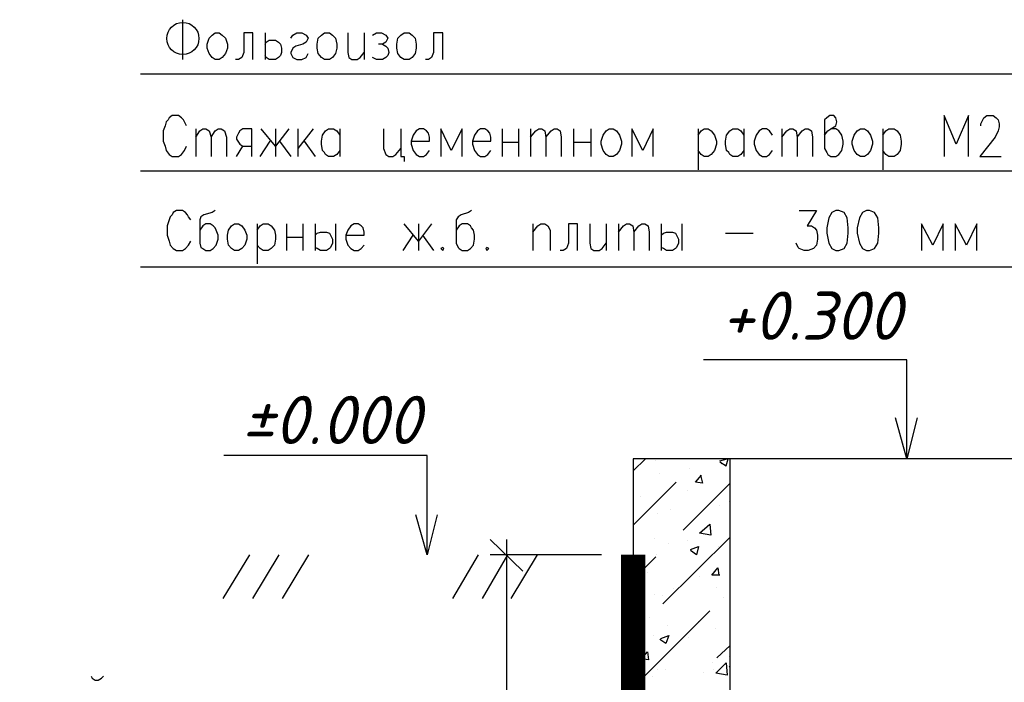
# Model space of a CAD drawing. Extents: x -119078 to 1619993, y 264752 to 340742.
# Tile 62 of 220: x 428176 to 434301, y 321659 to 325780. Entities that reach past the tile are written whole.
import ezdxf

# ---------------------------------------------------------------- set-up
doc = ezdxf.new("R2010")
doc.units = 0
doc.header["$MEASUREMENT"] = 0
for name, color, linetype in [('PDF _Геометрия', 250, 'Continuous'), ('PDF _Текст', 7, 'Continuous'), ('Ярлык', 1, 'Continuous')]:
    doc.layers.add(name, color=color, linetype=linetype)
doc.styles.add('ISO', font='times.ttf')
doc.styles.add('PDF ISOCPEUR Italic', font='isocpeui.ttf')

msp = doc.modelspace()

# ---------------------------------------------------------------- linework, layer by layer
at = {"layer": 'PDF _Геометрия', "color": 7, "lineweight": -3}
for p, q in [((432595.752, 323049.853), (431992.486, 323049.853)), ((431992.486, 323049.853), (431992.486, 318852.393)), ((432595.752, 319449.309), (432595.752, 323049.853))]:
    msp.add_line(p, q, dxfattribs=at)
for points in [[(429188.888, 325780.424), (429188.888, 325532.768)], [(429627.049, 325532.768), (429627.049, 325697.872), (429569.898, 325697.872), (429569.898, 325577.219), (429557.198, 325545.468), (429538.147, 325532.768), (429519.097, 325532.768)], [(429703.251, 325697.872), (429703.251, 325532.768)], [(429703.251, 325628.02), (429709.602, 325640.721), (429728.652, 325653.421), (429760.403, 325653.421), (429766.753, 325653.421), (429785.804, 325640.721), (429798.504, 325628.02), (429804.854, 325602.62), (429804.854, 325577.219), (429798.504, 325558.169), (429785.804, 325545.468), (429766.753, 325532.768), (429728.652, 325532.768), (429709.602, 325545.468), (429703.251, 325558.169)], [(429862.006, 325666.121), (429874.706, 325685.172), (429900.107, 325697.872), (429931.857, 325697.872), (429957.258, 325685.172), (429969.958, 325666.121), (429957.258, 325640.721), (429938.208, 325628.02), (429893.756, 325615.32), (429874.706, 325602.62), (429862.006, 325577.219), (429862.006, 325570.869), (429874.706, 325545.468), (429900.107, 325532.768), (429931.857, 325532.768), (429957.258, 325545.468), (429969.958, 325570.869)], [(430217.615, 325697.872), (430217.615, 325577.219), (430223.965, 325545.468), (430243.016, 325532.768), (430274.766, 325532.768), (430293.817, 325545.468), (430319.218, 325577.219)], [(430319.218, 325697.872), (430319.218, 325532.768)], [(430370.019, 325685.172), (430395.42, 325697.872), (430427.17, 325697.872), (430452.571, 325685.172), (430465.271, 325666.121), (430452.571, 325640.721), (430433.521, 325628.02), (430408.12, 325628.02)], [(430808.18, 325532.768), (430808.18, 325697.872), (430751.029, 325697.872), (430751.029, 325577.219), (430738.328, 325545.468), (430719.278, 325532.768), (430700.227, 325532.768)], [(430433.521, 325628.02), (430452.571, 325615.32), (430465.271, 325602.62), (430471.622, 325577.219), (430465.271, 325558.169), (430452.571, 325545.468), (430433.521, 325532.768), (430395.42, 325532.768), (430370.019, 325545.468)], [(428928.531, 325443.866), (437304.4, 325443.866)], [(429214.289, 325120.007), (429201.588, 325145.408), (429195.238, 325158.108), (429182.538, 325170.808), (429163.487, 325183.509), (429125.386, 325183.509), (429106.336, 325170.808), (429099.986, 325158.108), (429087.285, 325145.408), (429080.935, 325120.007), (429068.235, 325088.256), (429068.235, 325024.755), (429080.935, 324993.004), (429087.285, 324967.603), (429106.336, 324942.202), (429125.386, 324929.502), (429163.487, 324929.502), (429182.538, 324942.202), (429201.588, 324967.603), (429214.289, 324993.004)], [(433183.142, 325062.856), (433202.193, 325088.256), (433221.243, 325100.957), (433252.994, 325120.007), (433259.344, 325145.408), (433252.994, 325170.808), (433240.294, 325183.509), (433214.893, 325183.509), (433195.843, 325170.808), (433183.142, 325158.108), (433183.142, 324980.303), (433195.843, 324954.903), (433202.193, 324942.202), (433221.243, 324929.502), (433252.994, 324929.502), (433272.044, 324942.202), (433291.095, 324967.603), (433297.445, 325005.704), (433297.445, 325024.755), (433291.095, 325062.856), (433272.044, 325088.256), (433252.994, 325100.957), (433221.243, 325100.957)], [(434078.516, 324929.502), (434078.516, 325183.509), (434002.314, 325005.704), (433926.112, 325183.509), (433926.112, 324929.502)], [(434154.718, 325120.007), (434154.718, 325132.707), (434167.418, 325158.108), (434173.768, 325170.808), (434192.818, 325183.509), (434230.919, 325183.509), (434249.97, 325170.808), (434262.67, 325158.108), (434269.02, 325132.707), (434269.02, 325113.657), (434262.67, 325088.256), (434243.62, 325050.155), (434148.367, 324929.502), (434281.721, 324929.502)], [(429271.44, 325100.957), (429271.44, 324929.502)], [(429271.44, 325050.155), (429296.841, 325088.256), (429315.891, 325100.957), (429334.942, 325100.957), (429353.992, 325088.256), (429366.693, 325050.155), (429366.693, 324929.502)], [(429366.693, 325050.155), (429392.093, 325088.256), (429411.144, 325100.957), (429430.194, 325100.957), (429449.245, 325088.256), (429461.945, 325050.155), (429461.945, 324929.502)], [(429620.699, 324929.502), (429620.699, 325100.957), (429563.548, 325100.957), (429544.497, 325088.256), (429538.147, 325075.556), (429525.447, 325050.155), (429525.447, 325037.455), (429538.147, 325018.404), (429544.497, 325005.704), (429563.548, 324993.004), (429620.699, 324993.004)], [(429849.305, 325100.957), (429766.753, 324993.004), (429677.851, 325100.957)], [(429766.753, 325100.957), (429766.753, 324929.502)], [(429906.457, 325100.957), (429906.457, 324929.502)], [(430001.709, 325100.957), (429906.457, 324980.303)], [(430166.814, 324967.603), (430147.763, 324942.202), (430128.713, 324929.502), (430096.962, 324929.502), (430077.911, 324942.202), (430071.561, 324954.903), (430058.861, 324967.603), (430052.511, 325005.704), (430052.511, 325024.755), (430058.861, 325062.856), (430077.911, 325088.256), (430096.962, 325100.957), (430128.713, 325100.957), (430147.763, 325088.256), (430166.814, 325062.856)], [(430166.814, 325100.957), (430166.814, 324929.502)], [(430439.871, 325100.957), (430439.871, 324980.303), (430452.571, 324942.202), (430471.622, 324929.502), (430497.022, 324929.502), (430516.073, 324942.202), (430547.823, 324980.303)], [(430547.823, 325100.957), (430547.823, 324929.502), (430566.874, 324929.502), (430566.874, 324897.751)], [(430611.325, 325024.755), (430725.628, 325024.755), (430725.628, 325050.155), (430719.278, 325075.556), (430706.578, 325088.256), (430687.527, 325100.957), (430662.126, 325100.957), (430643.076, 325088.256), (430624.025, 325062.856), (430611.325, 325024.755), (430611.325, 325005.704), (430624.025, 324967.603), (430643.076, 324942.202), (430662.126, 324929.502), (430687.527, 324929.502), (430706.578, 324942.202), (430725.628, 324967.603)], [(430928.833, 324929.502), (430928.833, 325100.957), (430858.982, 324967.603), (430795.48, 325100.957), (430795.48, 324929.502)], [(430992.335, 325024.755), (431106.638, 325024.755), (431106.638, 325050.155), (431100.288, 325075.556), (431087.588, 325088.256), (431068.537, 325100.957), (431043.136, 325100.957), (431024.086, 325088.256), (431005.035, 325062.856), (430992.335, 325024.755), (430992.335, 325005.704), (431005.035, 324967.603), (431024.086, 324942.202), (431043.136, 324929.502), (431068.537, 324929.502), (431087.588, 324942.202), (431106.638, 324967.603)], [(431176.49, 325100.957), (431176.49, 324929.502)], [(431278.093, 325100.957), (431278.093, 324929.502)], [(431354.295, 325100.957), (431354.295, 324929.502)], [(431354.295, 325050.155), (431386.045, 325088.256), (431405.096, 325100.957), (431424.146, 325100.957), (431443.197, 325088.256), (431449.547, 325050.155), (431449.547, 324929.502)], [(431449.547, 325050.155), (431481.298, 325088.256), (431500.348, 325100.957), (431519.399, 325100.957), (431538.449, 325088.256), (431544.799, 325050.155), (431544.799, 324929.502)], [(431621.001, 325100.957), (431621.001, 324929.502)], [(431728.954, 325100.957), (431728.954, 324929.502)], [(432116.314, 324929.502), (432116.314, 325100.957), (432052.813, 324967.603), (431982.961, 325100.957), (431982.961, 324929.502)], [(432395.722, 325100.957), (432395.722, 324846.95)], [(432395.722, 325062.856), (432414.772, 325088.256), (432433.823, 325100.957), (432459.223, 325100.957), (432478.274, 325088.256), (432497.324, 325062.856), (432510.025, 325024.755), (432510.025, 325005.704), (432497.324, 324967.603), (432478.274, 324942.202), (432459.223, 324929.502), (432433.823, 324929.502), (432414.772, 324942.202), (432395.722, 324967.603)], [(432681.479, 324967.603), (432662.429, 324942.202), (432643.378, 324929.502), (432611.627, 324929.502), (432592.577, 324942.202), (432586.227, 324954.903), (432573.526, 324967.603), (432567.176, 325005.704), (432567.176, 325024.755), (432573.526, 325062.856), (432592.577, 325088.256), (432611.627, 325100.957), (432643.378, 325100.957), (432662.429, 325088.256), (432681.479, 325062.856)], [(432681.479, 325100.957), (432681.479, 324929.502)], [(432859.284, 325062.856), (432840.233, 325088.256), (432821.183, 325100.957), (432795.782, 325100.957), (432776.732, 325088.256), (432757.681, 325062.856), (432744.981, 325024.755), (432744.981, 325005.704), (432757.681, 324967.603), (432776.732, 324942.202), (432795.782, 324929.502), (432821.183, 324929.502), (432840.233, 324942.202), (432859.284, 324967.603)], [(432916.435, 325100.957), (432916.435, 324929.502)], [(432916.435, 325050.155), (432948.186, 325088.256), (432967.237, 325100.957), (432986.287, 325100.957), (433005.338, 325088.256), (433011.688, 325050.155), (433011.688, 324929.502)], [(433011.688, 325050.155), (433043.439, 325088.256), (433062.489, 325100.957), (433081.54, 325100.957), (433100.59, 325088.256), (433106.94, 325050.155), (433106.94, 324929.502)], [(433545.102, 325100.957), (433545.102, 324846.95)], [(433545.102, 325062.856), (433564.152, 325088.256), (433583.203, 325100.957), (433614.953, 325100.957), (433634.004, 325088.256), (433653.054, 325062.856), (433659.405, 325024.755), (433659.405, 325005.704), (433653.054, 324967.603), (433634.004, 324942.202), (433614.953, 324929.502), (433583.203, 324929.502), (433564.152, 324942.202), (433545.102, 324967.603)], [(429525.447, 324929.502), (429563.548, 324993.004)], [(429671.501, 324929.502), (429735.002, 325024.755)], [(429792.154, 325024.755), (429862.006, 324929.502)], [(429944.558, 325024.755), (430014.41, 324929.502)], [(431176.49, 325018.404), (431278.093, 325018.404)], [(431621.001, 325018.404), (431728.954, 325018.404)], [(428928.531, 324840.6), (437304.4, 324840.6)], [(429239.689, 324535.792), (429226.989, 324554.842), (429220.639, 324567.543), (429207.939, 324580.243), (429188.888, 324592.943), (429150.787, 324592.943), (429131.737, 324580.243), (429125.386, 324567.543), (429112.686, 324554.842), (429106.336, 324535.792), (429093.636, 324497.691), (429093.636, 324440.539), (429106.336, 324402.438), (429112.686, 324377.038), (429131.737, 324357.987), (429150.787, 324345.287), (429188.888, 324345.287), (429207.939, 324357.987), (429226.989, 324377.038), (429239.689, 324402.438)], [(429392.093, 324592.943), (429373.043, 324580.243), (429322.242, 324567.543), (429303.191, 324554.842), (429296.841, 324535.792), (429296.841, 324389.738), (429303.191, 324364.337), (429315.891, 324357.987), (429334.942, 324345.287), (429360.343, 324345.287), (429379.393, 324357.987), (429398.444, 324377.038), (429411.144, 324415.139), (429411.144, 324440.539), (429398.444, 324472.29), (429392.093, 324484.99), (429379.393, 324497.691), (429360.343, 324510.391), (429334.942, 324510.391), (429315.891, 324497.691), (429296.841, 324472.29)], [(430985.985, 324592.943), (430966.934, 324580.243), (430922.483, 324567.543), (430903.433, 324554.842), (430890.732, 324535.792), (430890.732, 324389.738), (430903.433, 324364.337), (430909.783, 324357.987), (430928.833, 324345.287), (430960.584, 324345.287), (430979.635, 324357.987), (430998.685, 324377.038), (431005.035, 324415.139), (431005.035, 324440.539), (430998.685, 324472.29), (430985.985, 324484.99), (430979.635, 324497.691), (430960.584, 324510.391), (430928.833, 324510.391), (430909.783, 324497.691), (430890.732, 324472.29)], [(433024.388, 324592.943), (433132.341, 324592.943), (433075.189, 324497.691), (433100.59, 324497.691), (433119.641, 324484.99), (433132.341, 324472.29), (433138.691, 324440.539), (433138.691, 324415.139), (433132.341, 324377.038), (433113.29, 324357.987), (433081.54, 324345.287), (433056.139, 324345.287), (433024.388, 324357.987), (433018.038, 324364.337), (433005.338, 324389.738)], [(429652.45, 324510.391), (429652.45, 324262.735)], [(429652.45, 324472.29), (429671.501, 324497.691), (429690.551, 324510.391), (429722.302, 324510.391), (429741.352, 324497.691), (429760.403, 324472.29), (429766.753, 324440.539), (429766.753, 324415.139), (429760.403, 324377.038), (429741.352, 324357.987), (429722.302, 324345.287), (429690.551, 324345.287), (429671.501, 324357.987), (429652.45, 324377.038)], [(429836.605, 324510.391), (429836.605, 324345.287)], [(429938.208, 324510.391), (429938.208, 324345.287)], [(430014.41, 324510.391), (430014.41, 324345.287)], [(430141.413, 324510.391), (430141.413, 324345.287)], [(430204.915, 324440.539), (430319.218, 324440.539), (430319.218, 324459.59), (430312.867, 324484.99), (430300.167, 324497.691), (430281.117, 324510.391), (430255.716, 324510.391), (430236.665, 324497.691), (430217.615, 324472.29), (430204.915, 324440.539), (430204.915, 324415.139), (430217.615, 324377.038), (430236.665, 324357.987), (430255.716, 324345.287), (430281.117, 324345.287), (430300.167, 324357.987), (430319.218, 324377.038)], [(430738.328, 324510.391), (430655.776, 324402.438), (430566.874, 324510.391)], [(430655.776, 324510.391), (430655.776, 324345.287)], [(431366.995, 324510.391), (431366.995, 324345.287)], [(431366.995, 324459.59), (431398.746, 324497.691), (431417.796, 324510.391), (431443.197, 324510.391), (431462.247, 324497.691), (431474.948, 324472.29), (431474.948, 324345.287)], [(431646.402, 324345.287), (431646.402, 324510.391), (431589.251, 324510.391), (431589.251, 324389.738), (431576.55, 324357.987), (431557.5, 324345.287), (431538.449, 324345.287)], [(431722.604, 324510.391), (431722.604, 324389.738), (431728.954, 324357.987), (431748.005, 324345.287), (431779.756, 324345.287), (431798.806, 324357.987), (431824.207, 324389.738)], [(431824.207, 324510.391), (431824.207, 324345.287)], [(431900.409, 324510.391), (431900.409, 324345.287)], [(431900.409, 324459.59), (431932.16, 324497.691), (431951.21, 324510.391), (431970.261, 324510.391), (431989.311, 324497.691), (431995.661, 324459.59), (431995.661, 324345.287)], [(431995.661, 324459.59), (432027.412, 324497.691), (432046.463, 324510.391), (432065.513, 324510.391), (432084.564, 324497.691), (432090.914, 324459.59), (432090.914, 324345.287)], [(432167.116, 324510.391), (432167.116, 324345.287)], [(432294.119, 324510.391), (432294.119, 324345.287)], [(433919.761, 324345.287), (433919.761, 324510.391), (433856.26, 324377.038), (433786.408, 324510.391), (433786.408, 324345.287)], [(434129.317, 324345.287), (434129.317, 324510.391), (434065.815, 324377.038), (433995.963, 324510.391), (433995.963, 324345.287)], [(429836.605, 324427.839), (429938.208, 324427.839)], [(430014.41, 324440.539), (430027.11, 324453.24), (430046.16, 324459.59), (430071.561, 324459.59), (430084.261, 324459.59), (430103.312, 324453.24), (430109.662, 324440.539), (430122.362, 324415.139), (430122.362, 324389.738), (430109.662, 324364.337), (430103.312, 324357.987), (430084.261, 324345.287), (430046.16, 324345.287), (430027.11, 324357.987), (430014.41, 324364.337)], [(430560.524, 324345.287), (430624.025, 324440.539)], [(430681.177, 324440.539), (430751.029, 324345.287)], [(432167.116, 324440.539), (432179.816, 324453.24), (432198.867, 324459.59), (432224.267, 324459.59), (432236.968, 324459.59), (432256.018, 324453.24), (432262.368, 324440.539), (432275.069, 324415.139), (432275.069, 324389.738), (432262.368, 324364.337), (432256.018, 324357.987), (432236.968, 324345.287), (432198.867, 324345.287), (432179.816, 324357.987), (432167.116, 324364.337)], [(432567.176, 324453.24), (432738.631, 324453.24)], [(428928.531, 324243.684), (437304.4, 324243.684)], [(433694.331, 323049.853), (433694.331, 323303.86), (433694.331, 323665.819), (432430.648, 323665.819)], [(433757.832, 323303.86), (433694.331, 323049.853), (433624.479, 323303.86)], [(430709.753, 322452.937), (430709.753, 322700.594), (430709.753, 323068.903), (429446.07, 323068.903)], [(434792.909, 323049.853), (432595.752, 323049.853)], [(434796.084, 323049.853), (433741.957, 323049.853)], [(430773.254, 322700.594), (430709.753, 322452.937), (430639.901, 322700.594)], [(429604.824, 322452.937), (429439.72, 322179.88)], [(429788.979, 322452.937), (429623.874, 322179.88)], [(429973.134, 322452.937), (429808.029, 322179.88)], [(431027.261, 322452.937), (430868.507, 322179.88)], [(431211.416, 322452.937), (431052.662, 322179.88)], [(431395.571, 322452.937), (431230.466, 322179.88)], [(428620.548, 321697.268), (428626.898, 321684.567), (428645.949, 321671.867), (428664.999, 321671.867), (428684.05, 321684.567), (428696.75, 321697.268)]]:
    msp.add_lwpolyline(points, dxfattribs=at)
for points in [[(429392.093, 325697.872), (429417.494, 325697.872), (429436.545, 325685.172), (429455.595, 325666.121), (429468.295, 325628.02), (429468.295, 325602.62), (429455.595, 325570.869), (429436.545, 325545.468), (429417.494, 325532.768), (429392.093, 325532.768), (429373.043, 325545.468), (429353.992, 325570.869), (429341.292, 325602.62), (429341.292, 325628.02), (429353.992, 325666.121), (429373.043, 325685.172)], [(430071.561, 325697.872), (430103.312, 325697.872), (430122.362, 325685.172), (430141.413, 325666.121), (430147.763, 325628.02), (430147.763, 325602.62), (430141.413, 325570.869), (430122.362, 325545.468), (430103.312, 325532.768), (430071.561, 325532.768), (430052.511, 325545.468), (430033.46, 325570.869), (430027.11, 325602.62), (430027.11, 325628.02), (430033.46, 325666.121), (430052.511, 325685.172)], [(430566.874, 325697.872), (430598.625, 325697.872), (430617.675, 325685.172), (430636.726, 325666.121), (430643.076, 325628.02), (430643.076, 325602.62), (430636.726, 325570.869), (430617.675, 325545.468), (430598.625, 325532.768), (430566.874, 325532.768), (430547.823, 325545.468), (430528.773, 325570.869), (430522.423, 325602.62), (430522.423, 325628.02), (430528.773, 325666.121), (430547.823, 325685.172)], [(431843.257, 325100.957), (431868.658, 325100.957), (431887.708, 325088.256), (431906.759, 325062.856), (431919.459, 325024.755), (431919.459, 325005.704), (431906.759, 324967.603), (431887.708, 324942.202), (431868.658, 324929.502), (431843.257, 324929.502), (431824.207, 324942.202), (431805.156, 324967.603), (431792.456, 325005.704), (431792.456, 325024.755), (431805.156, 325062.856), (431824.207, 325088.256)], [(433405.398, 325100.957), (433430.799, 325100.957), (433449.849, 325088.256), (433468.9, 325062.856), (433481.6, 325024.755), (433481.6, 325005.704), (433468.9, 324967.603), (433449.849, 324942.202), (433430.799, 324929.502), (433405.398, 324929.502), (433386.347, 324942.202), (433367.297, 324967.603), (433354.597, 325005.704), (433354.597, 325024.755), (433367.297, 325062.856), (433386.347, 325088.256)], [(433252.994, 324592.943), (433227.593, 324580.243), (433208.543, 324548.492), (433195.843, 324484.99), (433195.843, 324453.24), (433208.543, 324389.738), (433227.593, 324357.987), (433252.994, 324345.287), (433272.044, 324345.287), (433303.795, 324357.987), (433322.846, 324389.738), (433329.196, 324453.24), (433329.196, 324484.99), (433322.846, 324548.492), (433303.795, 324580.243), (433272.044, 324592.943)], [(433443.499, 324592.943), (433418.098, 324580.243), (433399.048, 324548.492), (433386.347, 324484.99), (433386.347, 324453.24), (433399.048, 324389.738), (433418.098, 324357.987), (433443.499, 324345.287), (433462.549, 324345.287), (433494.3, 324357.987), (433513.351, 324389.738), (433519.701, 324453.24), (433519.701, 324484.99), (433513.351, 324548.492), (433494.3, 324580.243), (433462.549, 324592.943)], [(429512.747, 324510.391), (429538.147, 324510.391), (429557.198, 324497.691), (429576.248, 324472.29), (429588.948, 324440.539), (429588.948, 324415.139), (429576.248, 324377.038), (429557.198, 324357.987), (429538.147, 324345.287), (429512.747, 324345.287), (429493.696, 324357.987), (429474.646, 324377.038), (429468.295, 324415.139), (429468.295, 324440.539), (429474.646, 324472.29), (429493.696, 324497.691)], [(430808.18, 324364.337), (430795.48, 324357.987), (430808.18, 324345.287), (430814.53, 324357.987)], [(431081.237, 324364.337), (431074.887, 324357.987), (431081.237, 324345.287), (431093.938, 324357.987)]]:
    msp.add_lwpolyline(points, close=True, dxfattribs=at)
at = {"layer": 'PDF _Геометрия', "color": 8, "lineweight": -3, "true_color": 0x767676}
for points in [[(431992.486, 322973.651), (432068.688, 323049.853)], [(432132.19, 323037.153), (432132.19, 323037.153)], [(432532.25, 323037.153), (432576.701, 323049.853)], [(432532.25, 323030.802), (432570.351, 323005.402), (432583.052, 323049.853)], [(432157.59, 322960.951), (432157.59, 322960.951)], [(432341.745, 322986.351), (432341.745, 322986.351)], [(432538.6, 323018.102), (432538.6, 323018.102)], [(432538.6, 323011.752), (432538.6, 323011.752)], [(431992.486, 322637.092), (432259.193, 322903.799)], [(432303.644, 322605.341), (432595.752, 322897.449)], [(432411.597, 322948.25), (432424.297, 322897.449), (432379.846, 322903.799), (432417.947, 322948.25)], [(432329.045, 322852.998), (432329.045, 322852.998)], [(432036.937, 322814.897), (432036.937, 322814.897)], [(432589.402, 322783.146), (432589.402, 322783.146)], [(432227.442, 322732.345), (432227.442, 322732.345)], [(432532.25, 322757.745), (432532.25, 322757.745)], [(432144.89, 322706.944), (432144.89, 322706.944)], [(432144.89, 322706.944), (432144.89, 322706.944)], [(432125.84, 322554.54), (432125.84, 322554.54)], [(432176.641, 322148.129), (432595.752, 322560.89)], [(432329.045, 322541.84), (432329.045, 322541.84)], [(432214.742, 322522.789), (432214.742, 322522.789)], [(432348.095, 322484.688), (432398.897, 322503.739), (432386.196, 322452.937), (432348.095, 322478.338)], [(432525.9, 322503.739), (432525.9, 322503.739)], [(431992.486, 322300.533), (432132.19, 322440.237)], [(432138.54, 322452.937), (432138.54, 322452.937)], [(432081.388, 322344.985), (432081.388, 322344.985)], [(432532.25, 322325.934), (432481.449, 322325.934), (432519.55, 322370.385), (432525.9, 322325.934)], [(432405.247, 322319.584), (432405.247, 322319.584)], [(432487.799, 322325.934), (432487.799, 322325.934)], [(432240.143, 322243.382), (432240.143, 322243.382)], [(432513.2, 322249.732), (432513.2, 322249.732)], [(432125.84, 322205.281), (432125.84, 322205.281)], [(432176.641, 322198.931), (432176.641, 322198.931)], [(432551.301, 322186.23), (432551.301, 322186.23)], [(432049.638, 321684.567), (432468.749, 322103.678)], [(432094.089, 322059.227), (432094.089, 322059.227)], [(432398.897, 322040.177), (432398.897, 322040.177)], [(432208.392, 322014.776), (432208.392, 322014.776)], [(432506.85, 321995.725), (432506.85, 321995.725)], [(431992.486, 321963.975), (432005.186, 321976.675)], [(432119.489, 321951.274), (432119.489, 321951.274)], [(432163.941, 321932.224), (432214.742, 321951.274), (432195.691, 321900.473), (432157.59, 321925.874)], [(432335.395, 321938.574), (432335.395, 321938.574)], [(432513.2, 321811.571), (432595.752, 321887.773)], [(432589.402, 321817.921), (432589.402, 321817.921)], [(432144.89, 321741.719), (432144.89, 321741.719)], [(432195.691, 321741.719), (432195.691, 321741.719)], [(432487.799, 321779.82), (432487.799, 321779.82)], [(432494.149, 321741.719), (432494.149, 321741.719)], [(432595.752, 321754.419), (432589.402, 321754.419), (432595.752, 321760.769)], [(432005.186, 321716.318), (432005.186, 321716.318)], [(432113.139, 321697.268), (432113.139, 321697.268)], [(432430.648, 321722.668), (432430.648, 321722.668)]]:
    msp.add_lwpolyline(points, dxfattribs=at)
for points in [[(432475.099, 322573.59), (432405.247, 322586.291), (432468.749, 322643.442)], [(432081.388, 321849.672), (432087.739, 321798.87), (432043.287, 321805.22)], [(432576.701, 321703.618), (432506.85, 321716.318), (432570.351, 321779.82)]]:
    msp.add_lwpolyline(points, close=True, dxfattribs=at)
at = {"layer": 'PDF _Геометрия', "color": 7, "lineweight": -3}
msp.add_lwpolyline([(431792.456, 318649.188, 152.404, 152.404, 0), (431792.456, 318852.393, 152.404, 152.404, 0), (431992.486, 318852.393, 152.404, 152.404, 0), (431992.486, 322452.937, 0, 0, 0), (428995.208, 322452.937, 0, 0, 0)], format="xyseb", dxfattribs=at)
at = {"layer": 'PDF _Геометрия', "color": 251, "lineweight": -3, "true_color": 0x535353}
for points in [[(431306.668, 322351.335), (431103.463, 322548.19)], [(431205.066, 322548.19), (431205.066, 319354.056)], [(431795.631, 322452.937), (431103.463, 322452.937)]]:
    msp.add_lwpolyline(points, dxfattribs=at)
at = {"layer": 'PDF _Геометрия', "color": 7, "lineweight": -3}
msp.add_circle((429191.289, 325663.721), 99.981, dxfattribs=at)

# ---------------------------------------------------------------- texts
at = {"layer": 'PDF _Текст', "lineweight": 30, "char_height": 299.9959, "attachment_point": 7, "style": 'PDF ISOCPEUR Italic'}
for s, insert in [('+0.300', (432538.6, 323789.688)), ('±0.000', (429554.023, 323141.344))]:
    msp.add_mtext(s, dxfattribs=dict(at, insert=insert))
at = {"layer": 'Ярлык', "color": 165, "lineweight": 50, "char_height": 253.56783, "attachment_point": 1, "style": 'ISO'}
for s, insert, width in [('\\pi5485.19957;{\\fISOCPEUR|b0|i1|c204|p34;\\H2.7606x;\\C167;\\c8277566;ООО  \\fISOCPEUR|b0|i1|c0|p34;"UNIVER  PRO STILE"\\fISOCPEUR|b1|i1|c204|p34;\\Q15;\\T1.25; \\fArial|b1|i0|c204|p34;\\H0.36224x;\\T1.15;   \\fArial|b0|i0|c204|p34;\\T1;          }', (-90957.556, 325671.286), 25625.47242), ('\\pi5485.19957;{\\fISOCPEUR|b0|i1|c204|p34;\\H2.7606x;\\C167;\\c8277566;ООО  \\fISOCPEUR|b0|i1|c0|p34;"UNIVER  PRO STILE"\\fISOCPEUR|b1|i1|c204|p34;\\Q15;\\T1.25; \\fArial|b1|i0|c204|p34;\\H0.36224x;\\T1.15;   \\fArial|b0|i0|c204|p34;\\T1;          }', (-41908.934, 325671.286), 25625.47242), ('{\\C167;\\c8277566;             \\P\\P\\pi6540.45083;\\fISOCPEUR|b0|i1|c204|p34;\\H0.98593x;Лицензия  \\fISOCPEUR|b0|i1|c0|p34;№ 072193 \\fISOCPEUR|b0|i1|c204|p34;от \\fISOCPEUR|b0|i1|c0|p34;3 \\fISOCPEUR|b0|i1|c204|p34;апреля \\fISOCPEUR|b0|i1|c0|p34;202\\fISOCPEUR|b0|i1|c204|p34;3г\\fISOCPEUR|b0|i1|c0|p34;. \\P\\pi2223.49782;\\fISOCPEUR|b0|i1|c204|p34;Министерство строительства и жилищно-коммунального хозяйства Республики Узбекистан}', (-89126.802, 324659.709), 19682.04146), ('{\\C167;\\c8277566;             \\P\\P\\pi6540.45083;\\fISOCPEUR|b0|i1|c204|p34;\\H0.98593x;Лицензия  \\fISOCPEUR|b0|i1|c0|p34;№ 072193 \\fISOCPEUR|b0|i1|c204|p34;от \\fISOCPEUR|b0|i1|c0|p34;3 \\fISOCPEUR|b0|i1|c204|p34;апреля \\fISOCPEUR|b0|i1|c0|p34;202\\fISOCPEUR|b0|i1|c204|p34;3г\\fISOCPEUR|b0|i1|c0|p34;. \\P\\pi2223.49782;\\fISOCPEUR|b0|i1|c204|p34;Министерство строительства и жилищно-коммунального хозяйства Республики Узбекистан}', (-40078.181, 324659.709), 19682.04146)]:
    msp.add_mtext(s, dxfattribs=dict(at, insert=insert, width=width))

doc.saveas('drawing.dxf')
